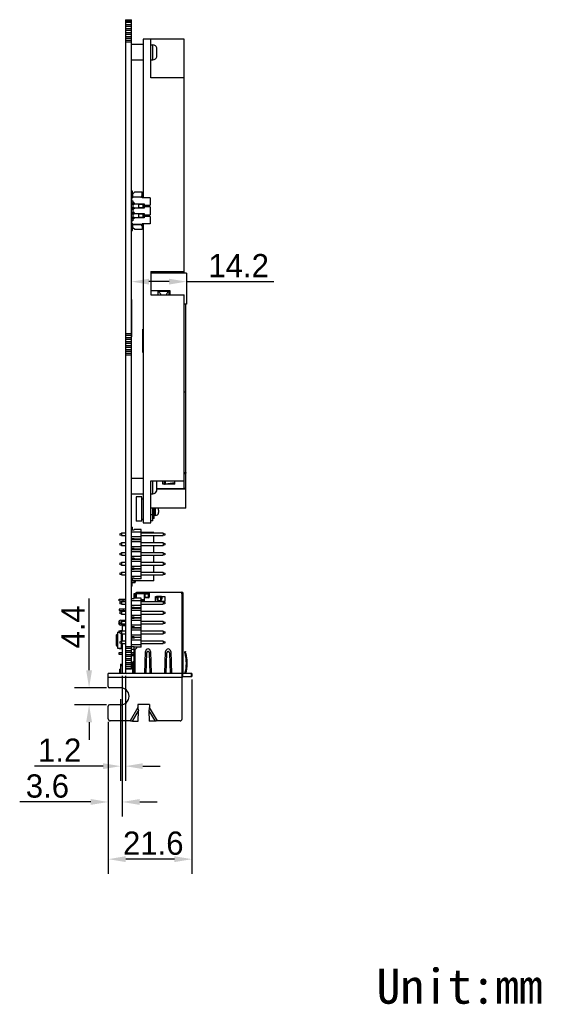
# Model space of a CAD drawing. Header units: millimetres. Extents: x 104 to 359, y 60 to 267.
# Tile 19 of 19: x 265 to 359, y 62 to 232. Entities that reach past the tile are written whole.
import ezdxf

# ---------------------------------------------------------------- set-up
doc = ezdxf.new("R2010")
doc.units = ezdxf.units.MM
doc.header["$LTSCALE"] = 23.1
doc.header["$PDMODE"] = 3
doc.header["$PDSIZE"] = 8
doc.layers.get('0').update_dxf_attribs({"linetype": 'CONTINUOUS'})
doc.layers.get('Defpoints').update_dxf_attribs({"linetype": 'CONTINUOUS'})
doc.layers.add('20_ALL_FEATURES', color=7, linetype='CONTINUOUS')
doc.layers.add('51__DRAFT_DIMS', color=7, linetype='CONTINUOUS')
doc.styles.get("Standard").update_dxf_attribs({"font": 'simfang.ttf'})
doc.dimstyles.new('DIMSTYLE_3', dxfattribs={"dimtxt": 3, "dimasz": 3, "dimexe": 2.5, "dimexo": 0.5, "dimgap": 0.75, "dimtad": 1, "dimdec": 1, "dimlfac": 1.5, "dimdsep": 46, "dimtxsty": 'STANDARD', "dimblk": '_FILLED', "dimblk1": '_FILLED', "dimblk2": '_FILLED', "dimcen": 0.09, "dimclrt": 3, "dimazin": 2, "dimtp": 0.1, "dimtm": 0.1, "dimtfac": 1, "dimtdec": 1, "dimtofl": 0, "dimtmove": 0, "dimatfit": 3, "dimldrblk": '_FILLED', "dimfxl": 1, "dimtolj": 1, "dimarcsym": 0})
doc.dimstyles.new('DIMSTYLE_4', dxfattribs={"dimtxt": 3, "dimasz": 3, "dimexe": 2.5, "dimexo": 0.5, "dimgap": 0.75, "dimtad": 1, "dimdec": 1, "dimlfac": 1.5, "dimdsep": 46, "dimtxsty": 'STANDARD', "dimblk": '_FILLED', "dimblk1": '_FILLED', "dimblk2": '_FILLED', "dimcen": 0.09, "dimclrt": 3, "dimazin": 2, "dimtp": 0.2, "dimtm": 0.2, "dimtfac": 1, "dimtdec": 1, "dimtofl": 0, "dimtmove": 0, "dimatfit": 3, "dimldrblk": '_FILLED', "dimfxl": 1, "dimtolj": 1, "dimarcsym": 0})
doc.dimstyles.new('DIMSTYLE_5', dxfattribs={"dimtxt": 3, "dimasz": 3, "dimexe": 2.5, "dimexo": 0.5, "dimgap": 0.75, "dimtad": 1, "dimlfac": 1.5, "dimdsep": 46, "dimtxsty": 'STANDARD', "dimblk": '_FILLED', "dimblk1": '_FILLED', "dimblk2": '_FILLED', "dimcen": 0.09, "dimclrt": 3, "dimazin": 2, "dimtp": 0.2, "dimtm": 0.2, "dimtfac": 1, "dimtofl": 0, "dimtmove": 0, "dimatfit": 3, "dimldrblk": '_FILLED', "dimfxl": 1, "dimtolj": 1, "dimarcsym": 0})

# ---------------------------------------------------------------- blocks, each defined once
blk = doc.blocks.new('_FILLED')
at = {"color": 0, "linetype": 'ByBlock'}
blk.add_solid([(0, 0), (-1, 0.167), (-1, -0.167)], dxfattribs=at)
blk = doc.blocks.new('*D7')
at = {"layer": '51__DRAFT_DIMS', "color": 0, "lineweight": -2}
for p, q in [((276.92, 119.72), (276.92, 132.1)), ((279.92, 116.72), (274.42, 116.72)), ((279.92, 113.78), (274.42, 113.78)), ((276.92, 110.78), (276.92, 107.78))]:
    blk.add_line(p, q, dxfattribs=at)
at = {"layer": 'Defpoints', "color": 0}
for p in [(280.42, 116.72), (276.92, 113.78), (280.42, 113.78)]:
    blk.add_point(p, dxfattribs=at)
at = {"layer": '51__DRAFT_DIMS', "color": 0, "linetype": 'ByBlock', "lineweight": -2, "xscale": 3, "yscale": 3, "zscale": 3}
for p, rotation in [((276.92, 116.72), 270), ((276.92, 113.78), 90)]:
    blk.add_blockref('_FILLED', p, dxfattribs=dict(at, rotation=rotation))
at = {"layer": '51__DRAFT_DIMS', "color": 3, "insert": (272.17, 123.47), "char_height": 3, "attachment_point": 1, "rotation": 90, "line_spacing_factor": 0.9}
blk.add_mtext('\\A1;\\A1;{\\fFZLanTingHei-R-GBK|b0|i0|c134|p2;\\H1.333333x;\\C0;4.4}', dxfattribs=at)
blk = doc.blocks.new('*D8')
at = {"layer": '51__DRAFT_DIMS', "color": 0, "lineweight": -2}
for p, q in [((283.16, 118.8), (283.16, 100.73)), ((282.33, 114.75), (282.33, 100.73)), ((279.33, 103.23), (267.56, 103.23)), ((286.16, 103.23), (289.16, 103.23))]:
    blk.add_line(p, q, dxfattribs=at)
at = {"layer": 'Defpoints', "color": 0}
for p in [(283.16, 119.3), (282.33, 115.25), (282.33, 103.23)]:
    blk.add_point(p, dxfattribs=at)
at = {"layer": '51__DRAFT_DIMS', "color": 0, "linetype": 'ByBlock', "lineweight": -2, "xscale": 3, "yscale": 3, "zscale": 3}
blk.add_blockref('_FILLED', (282.33, 103.23), dxfattribs=at)
at = {"layer": '51__DRAFT_DIMS', "color": 0, "linetype": 'ByBlock', "lineweight": -2, "xscale": 3, "yscale": 3, "zscale": 3, "rotation": 180}
blk.add_blockref('_FILLED', (283.16, 103.23), dxfattribs=at)
at = {"layer": '51__DRAFT_DIMS', "color": 3, "insert": (275.58, 107.98), "char_height": 3, "attachment_point": 3, "line_spacing_factor": 0.9}
blk.add_mtext('\\A1;\\A1;{\\fFZLanTingHei-R-GBK|b0|i0|c134|p2;\\H1.333333x;\\C0;1.2}', dxfattribs=at)
blk = doc.blocks.new('*D9')
at = {"layer": '51__DRAFT_DIMS', "color": 0, "lineweight": -2}
for p, q in [((282.62, 118.8), (282.62, 94.57)), ((280.22, 110.85), (280.22, 94.57)), ((277.22, 97.07), (264.99, 97.07)), ((285.62, 97.07), (288.62, 97.07))]:
    blk.add_line(p, q, dxfattribs=at)
at = {"layer": 'Defpoints', "color": 0}
for p in [(282.62, 119.3), (280.22, 111.35), (280.22, 97.07)]:
    blk.add_point(p, dxfattribs=at)
at = {"layer": '51__DRAFT_DIMS', "color": 0, "linetype": 'ByBlock', "lineweight": -2, "xscale": 3, "yscale": 3, "zscale": 3}
blk.add_blockref('_FILLED', (280.22, 97.07), dxfattribs=at)
at = {"layer": '51__DRAFT_DIMS', "color": 0, "linetype": 'ByBlock', "lineweight": -2, "xscale": 3, "yscale": 3, "zscale": 3, "rotation": 180}
blk.add_blockref('_FILLED', (282.62, 97.07), dxfattribs=at)
at = {"layer": '51__DRAFT_DIMS', "color": 3, "insert": (273.47, 101.82), "char_height": 3, "attachment_point": 3, "line_spacing_factor": 0.9}
blk.add_mtext('\\A1;\\A1;{\\fFZLanTingHei-R-GBK|b0|i0|c134|p2;\\H1.333333x;\\C0;3.6}', dxfattribs=at)
blk = doc.blocks.new('*D10')
at = {"layer": '51__DRAFT_DIMS', "color": 0, "lineweight": -2}
for p, q in [((294.61, 118.14), (294.61, 84.73)), ((280.22, 110.85), (280.22, 84.73)), ((291.61, 87.23), (283.22, 87.23))]:
    blk.add_line(p, q, dxfattribs=at)
at = {"layer": 'Defpoints', "color": 0}
for p in [(294.61, 118.64), (280.22, 111.35), (280.22, 87.23)]:
    blk.add_point(p, dxfattribs=at)
at = {"layer": '51__DRAFT_DIMS', "color": 0, "linetype": 'ByBlock', "lineweight": -2, "xscale": 3, "yscale": 3, "zscale": 3, "rotation": 180}
blk.add_blockref('_FILLED', (280.22, 87.23), dxfattribs=at)
at = {"layer": '51__DRAFT_DIMS', "color": 0, "linetype": 'ByBlock', "lineweight": -2, "xscale": 3, "yscale": 3, "zscale": 3}
blk.add_blockref('_FILLED', (294.61, 87.23), dxfattribs=at)
at = {"layer": '51__DRAFT_DIMS', "color": 3, "insert": (287.96, 91.98), "char_height": 3, "attachment_point": 2, "line_spacing_factor": 0.9}
blk.add_mtext('\\A1;\\A1;{\\fFZLanTingHei-R-GBK|b0|i0|c134|p2;\\H1.333333x;\\C0;21.6}', dxfattribs=at)
blk = doc.blocks.new('*D11')
at = {"layer": '51__DRAFT_DIMS', "color": 0, "lineweight": -2}
for p, q in [((284.22, 178.15), (284.22, 189.1)), ((290.69, 186.6), (287.22, 186.6)), ((293.69, 187.54), (293.69, 184.1)), ((293.69, 186.6), (308.72, 186.6))]:
    blk.add_line(p, q, dxfattribs=at)
at = {"layer": 'Defpoints', "color": 0}
for p in [(284.22, 186.6), (293.69, 188.04), (284.22, 177.65)]:
    blk.add_point(p, dxfattribs=at)
at = {"layer": '51__DRAFT_DIMS', "color": 0, "linetype": 'ByBlock', "lineweight": -2, "xscale": 3, "yscale": 3, "zscale": 3, "rotation": 180}
blk.add_blockref('_FILLED', (284.22, 186.6), dxfattribs=at)
at = {"layer": '51__DRAFT_DIMS', "color": 0, "linetype": 'ByBlock', "lineweight": -2, "xscale": 3, "yscale": 3, "zscale": 3}
blk.add_blockref('_FILLED', (293.69, 186.6), dxfattribs=at)
at = {"layer": '51__DRAFT_DIMS', "color": 3, "insert": (297.44, 191.35), "char_height": 3, "attachment_point": 1, "line_spacing_factor": 0.9}
blk.add_mtext('\\A1;\\A1;{\\fFZLanTingHei-R-GBK|b0|i0|c134|p2;\\H1.333333x;\\C0;14.2}', dxfattribs=at)

msp = doc.modelspace()

# ---------------------------------------------------------------- linework, layer by layer
at = {"layer": '20_ALL_FEATURES', "color": 0}
for p, q in [((283.156, 231.6717), (283.156, 119.3048)), ((283.156, 231.6717), (284.2226, 231.6717)), ((283.156, 231.5021), (284.2226, 231.5021)), ((284.2226, 231.169), (283.156, 231.169)), ((283.156, 230.8303), (284.2226, 230.8303)), ((284.2226, 230.4916), (283.156, 230.4916)), ((284.2226, 119.9049), (284.2226, 231.6717)), ((283.156, 230.153), (284.2226, 230.153)), ((284.2226, 229.8143), (283.156, 229.8143)), ((283.156, 229.4756), (284.2226, 229.4756)), ((284.2226, 229.137), (283.156, 229.137)), ((283.156, 228.7983), (284.2226, 228.7983)), ((284.2226, 228.4596), (283.156, 228.4596)), ((283.156, 228.121), (284.2226, 228.121)), ((284.2226, 227.7823), (283.156, 227.7823)), ((286.2226, 227.3899), (284.2226, 227.3899)), ((286.2226, 228.3383), (286.2226, 201.0434)), ((293.2893, 228.3383), (286.2226, 228.3383)), ((287.556, 221.6583), (287.556, 228.3383)), ((287.556, 227.3399), (287.9093, 227.3399)), ((287.9093, 224.7733), (287.9093, 227.3399)), ((293.2893, 188.0415), (293.2893, 228.3383)), ((288.5557, 226.8363), (288.552, 226.8326)), ((288.576, 226.2233), (288.552, 226.2233)), ((288.552, 225.8899), (288.576, 225.8899)), ((288.576, 226.2233), (288.576, 226.6503)), ((288.576, 225.4629), (288.576, 225.8899)), ((286.2226, 224.7233), (284.2226, 224.7233)), ((287.556, 224.7733), (287.9093, 224.7733)), ((288.552, 225.2805), (288.5557, 225.2768)), ((293.2893, 221.6583), (287.556, 221.6583)), ((284.3893, 202.16), (284.2226, 202.16)), ((284.3893, 201.36), (284.3893, 202.16)), ((284.436, 201.71), (284.7693, 202.0434)), ((284.436, 201.0434), (284.436, 201.71)), ((284.7693, 202.0434), (286.0693, 202.0434)), ((286.0226, 201.71), (286.0226, 201.36)), ((286.0693, 201.71), (286.0226, 201.71)), ((286.0693, 201.0434), (286.0693, 202.0434)), ((284.2371, 200.13), (284.2371, 199.93)), ((284.6693, 200.13), (284.2371, 200.13)), ((284.2371, 199.93), (284.6693, 199.93)), ((284.2397, 200.13), (284.2397, 199.93)), ((284.2693, 200.51), (284.2693, 201.0434)), ((284.436, 201.0434), (284.2693, 201.0434)), ((284.2693, 200.51), (284.4693, 200.51)), ((284.3297, 200.13), (284.3297, 199.93)), ((285.7893, 201.1267), (284.436, 201.1267)), ((286.0693, 201.11), (284.436, 201.11)), ((284.4693, 200.51), (284.4693, 200.1834)), ((284.6026, 200.15), (284.4693, 200.1834)), ((284.4693, 199.9034), (284.576, 199.93)), ((284.6693, 200.15), (284.6026, 200.15)), ((284.6026, 199.93), (284.6026, 200.13)), ((284.6693, 200.15), (284.6693, 199.93)), ((284.6693, 199.9934), (286.4026, 199.9934)), ((285.4026, 199.9934), (285.4026, 199.26)), ((285.4026, 199.93), (286.4026, 199.93)), ((285.4224, 199.9934), (285.4224, 199.93)), ((285.5166, 199.9934), (285.5166, 199.93)), ((287.4226, 201.0434), (286.0693, 201.0434)), ((286.136, 199.93), (286.136, 199.2967)), ((286.336, 199.2967), (286.336, 199.93)), ((286.4026, 199.9934), (286.4026, 199.76)), ((287.4226, 201.0434), (287.4226, 199.76)), ((284.2371, 199.2967), (284.2371, 199.0967)), ((284.6693, 199.2967), (284.2371, 199.2967)), ((284.2371, 199.0967), (284.576, 199.0967)), ((284.2371, 198.4634), (284.2371, 198.2634)), ((284.6693, 198.4634), (284.2371, 198.4634)), ((284.2371, 198.2634), (284.6693, 198.2634)), ((284.2397, 199.2967), (284.2397, 199.0967)), ((284.2397, 198.4634), (284.2397, 198.2634)), ((284.3297, 199.2967), (284.3297, 199.0967)), ((284.3297, 198.4634), (284.3297, 198.2634)), ((284.4693, 199.9034), (284.4693, 199.35)), ((284.6026, 199.3167), (284.4693, 199.35)), ((284.4693, 199.07), (284.6026, 199.1034)), ((284.4693, 199.07), (284.4693, 198.5167)), ((284.6026, 198.4834), (284.4693, 198.5167)), ((284.4693, 198.2367), (284.576, 198.2634)), ((284.4693, 198.2367), (284.4693, 197.6834)), ((284.6693, 199.3167), (284.6026, 199.3167)), ((284.6026, 199.1034), (284.6026, 199.2967)), ((284.6693, 199.1034), (284.6026, 199.1034)), ((284.6693, 198.4834), (284.6026, 198.4834)), ((284.6026, 198.2634), (284.6026, 198.4634)), ((284.6693, 199.3167), (284.6693, 199.1034)), ((286.4026, 199.26), (284.6693, 199.26)), ((284.6693, 198.4834), (284.6693, 198.2634)), ((284.6693, 198.3267), (286.4026, 198.3267)), ((286.4026, 199.2967), (285.4026, 199.2967)), ((285.4026, 198.3267), (285.4026, 197.5934)), ((285.4026, 198.2634), (286.4026, 198.2634)), ((285.4224, 199.2967), (285.4224, 199.26)), ((285.4224, 198.3267), (285.4224, 198.2634)), ((285.5166, 199.2967), (285.5166, 199.26)), ((285.5166, 198.3267), (285.5166, 198.2634)), ((286.136, 198.2634), (286.136, 197.63)), ((286.336, 197.63), (286.336, 198.2634)), ((286.4026, 199.76), (287.4226, 199.76)), ((286.4026, 199.4934), (286.4026, 199.26)), ((287.4226, 199.4934), (286.4026, 199.4934)), ((286.4026, 198.3267), (286.4026, 198.0934)), ((287.4226, 199.4934), (287.4226, 198.0934)), ((284.2371, 197.63), (284.2371, 197.43)), ((284.6693, 197.63), (284.2371, 197.63)), ((284.2371, 197.43), (284.576, 197.43)), ((284.2397, 197.63), (284.2397, 197.43)), ((284.2693, 196.5434), (284.2693, 197.0767)), ((284.4693, 197.0767), (284.2693, 197.0767)), ((284.436, 196.5434), (284.2693, 196.5434)), ((284.3297, 197.63), (284.3297, 197.43)), ((284.436, 195.8767), (284.436, 196.5434)), ((284.6026, 197.65), (284.4693, 197.6834)), ((284.4693, 197.4034), (284.6026, 197.4367)), ((284.4693, 197.4034), (284.4693, 197.0767)), ((284.6693, 197.65), (284.6026, 197.65)), ((284.6026, 197.4367), (284.6026, 197.63)), ((284.6693, 197.4367), (284.6026, 197.4367)), ((284.6693, 197.65), (284.6693, 197.4367)), ((286.4026, 197.5934), (284.6693, 197.5934)), ((286.4026, 197.63), (285.4026, 197.63)), ((285.4224, 197.63), (285.4224, 197.5934)), ((285.5166, 197.63), (285.5166, 197.5934)), ((286.0693, 196.5434), (286.0693, 195.5434)), ((287.4226, 196.5434), (286.0693, 196.5434)), ((286.2226, 196.5434), (286.2226, 145.1082)), ((286.4026, 198.0934), (287.4226, 198.0934)), ((286.4026, 197.8267), (286.4026, 197.5934)), ((287.4226, 197.8267), (286.4026, 197.8267)), ((287.4226, 197.8267), (287.4226, 196.5434)), ((284.2226, 195.4267), (284.3893, 195.4267)), ((284.3893, 195.4267), (284.3893, 196.2267)), ((284.436, 196.4767), (286.0693, 196.4767)), ((284.436, 196.46), (285.7893, 196.46)), ((284.7693, 195.5434), (284.436, 195.8767)), ((286.0693, 195.5434), (284.7693, 195.5434)), ((286.0226, 196.2267), (286.0226, 195.8767)), ((286.0226, 195.8767), (286.0693, 195.8767)), ((287.556, 188.3349), (287.556, 184.3082)), ((287.556, 188.3349), (293.2893, 188.3349)), ((293.6893, 188.0415), (287.556, 188.0415)), ((293.6893, 188.0415), (293.6893, 182.7082)), ((290.8893, 185.0415), (287.556, 185.0415)), ((288.8226, 184.3082), (288.8226, 184.9749)), ((288.8226, 184.9749), (290.6226, 184.9749)), ((290.6226, 184.9749), (290.6226, 184.3082)), ((290.8893, 184.3082), (290.8893, 185.0415)), ((284.2893, 183.5248), (284.2226, 183.5248)), ((284.2893, 177.1182), (284.2893, 183.5248)), ((287.556, 184.3082), (293.2893, 184.3082)), ((289.2226, 184.3638), (289.2226, 184.3082)), ((293.2893, 152.3083), (293.2893, 184.3082)), ((293.6893, 182.7082), (293.2893, 182.7082)), ((293.556, 153.7585), (293.556, 182.7082)), ((284.2893, 178.7248), (284.2226, 178.7248)), ((286.156, 174.4357), (286.156, 178.4357)), ((286.2226, 178.4357), (286.156, 178.4357)), ((283.156, 177.651), (284.2226, 177.651)), ((284.2226, 177.3123), (283.156, 177.3123)), ((283.156, 176.9736), (284.2226, 176.9736)), ((284.2226, 176.635), (283.156, 176.635)), ((283.156, 176.2963), (284.2226, 176.2963)), ((284.2893, 177.1182), (284.2226, 177.1182)), ((284.2226, 175.9576), (283.156, 175.9576)), ((283.156, 175.619), (284.2226, 175.619)), ((284.2226, 175.2803), (283.156, 175.2803)), ((283.156, 174.9416), (284.2226, 174.9416)), ((284.2226, 174.603), (283.156, 174.603)), ((283.156, 174.2643), (284.2226, 174.2643)), ((284.2226, 173.9256), (283.156, 173.9256)), ((286.2226, 174.4357), (286.156, 174.4357)), ((293.2893, 167.6415), (293.556, 167.6415)), ((286.2226, 152.7233), (284.2226, 152.7233)), ((293.2893, 153.7585), (293.556, 153.7585)), ((293.556, 151.2015), (293.556, 153.755)), ((287.556, 152.3083), (293.2893, 152.3083)), ((287.556, 145.1082), (287.556, 152.3083)), ((287.9093, 150.1066), (287.9093, 152.3083)), ((288.5557, 152.1697), (288.552, 152.166)), ((288.576, 151.5566), (288.552, 151.5566)), ((288.552, 151.2233), (288.576, 151.2233)), ((288.576, 151.5566), (288.576, 151.9836)), ((288.576, 150.7962), (288.576, 151.2233)), ((293.2226, 150.9449), (288.576, 150.9449)), ((288.576, 150.9245), (293.556, 150.9245)), ((289.5893, 151.7323), (289.5893, 152.3083)), ((291.656, 151.7323), (289.5893, 151.7323)), ((289.596, 152.3083), (289.596, 151.8261)), ((289.596, 151.8261), (289.656, 151.78)), ((290.0068, 151.78), (289.656, 151.78)), ((289.656, 151.78), (289.6626, 151.7791)), ((289.6626, 151.7791), (289.6626, 152.3083)), ((289.9128, 151.7791), (289.6626, 151.7791)), ((289.9128, 152.3083), (289.9128, 151.7791)), ((290.051, 151.786), (290.051, 152.3083)), ((290.051, 151.786), (291.6505, 152.0469)), ((291.2946, 151.9888), (291.656, 151.9888)), ((291.656, 151.7323), (291.656, 152.3083)), ((293.2226, 152.3083), (293.2226, 150.9449)), ((293.2226, 150.9245), (293.2226, 150.9449)), ((293.556, 147.6415), (293.556, 151.1943)), ((286.2226, 150.0566), (284.2226, 150.0566)), ((286.0194, 149.5619), (285.0204, 149.5619)), ((285.0204, 149.5619), (285.0204, 145.3625)), ((286.0194, 145.3625), (286.0194, 149.5619)), ((286.0194, 149.2148), (286.2226, 149.2148)), ((287.556, 150.1066), (287.9093, 150.1066)), ((288.552, 150.6139), (288.5557, 150.6102)), ((293.556, 147.6415), (287.556, 147.6415)), ((287.8893, 145.4355), (287.8893, 147.6415)), ((288.0893, 145.8289), (288.0893, 147.6415)), ((288.356, 146.3622), (288.356, 147.6415)), ((288.8893, 147.6289), (288.8644, 147.6289)), ((288.8893, 147.6289), (288.8893, 147.6415)), ((286.0194, 145.7096), (286.2226, 145.7096)), ((287.8893, 146.4597), (287.556, 146.4597)), ((288.0893, 145.8289), (287.8893, 145.8289)), ((288.356, 146.3622), (288.0893, 146.3622)), ((288.8644, 147.2955), (288.8893, 147.2955)), ((288.8644, 146.7538), (288.8689, 146.7493)), ((288.8893, 146.9206), (288.8893, 147.2955)), ((284.3196, 144.3797), (284.2226, 144.3797)), ((284.3196, 144.3797), (284.3196, 143.8692)), ((286.0194, 145.3625), (285.0204, 145.3625)), ((286.2226, 145.1082), (287.556, 145.1082)), ((287.8893, 145.4354), (287.556, 145.4354)), ((282.2226, 143.2247), (282.4893, 143.3247)), ((282.2226, 143.2247), (282.2226, 142.9981)), ((282.4893, 142.8981), (282.2226, 142.9981)), ((283.156, 143.3247), (282.4893, 143.3247)), ((282.4893, 143.3247), (282.4893, 142.8981)), ((282.4893, 142.8981), (283.156, 142.8981)), ((284.2226, 143.8692), (284.6893, 143.8692)), ((284.2226, 143.5581), (285.8893, 143.5581)), ((285.8893, 142.6647), (284.2226, 142.6647)), ((284.2226, 142.3795), (284.6893, 142.3795)), ((284.3893, 142.3795), (284.3893, 142.1499)), ((285.8893, 143.9581), (284.6893, 143.9581)), ((284.6893, 143.9581), (284.6893, 143.8692)), ((284.6893, 142.3795), (284.6893, 142.1499)), ((285.8893, 135.4914), (285.8893, 143.9581)), ((288.056, 143.4531), (285.8893, 143.4531)), ((289.6893, 143.3247), (285.8893, 143.3247)), ((285.8893, 142.8981), (289.6893, 142.8981)), ((288.056, 143.3247), (288.056, 143.4531)), ((288.056, 141.6314), (288.056, 142.8981)), ((289.6893, 143.3247), (289.956, 143.2247)), ((289.6893, 143.3247), (289.6893, 142.8981)), ((289.956, 142.9981), (289.6893, 142.8981)), ((289.956, 143.2247), (289.956, 142.9981)), ((282.2226, 141.5314), (282.4893, 141.6314)), ((282.2226, 141.5314), (282.2226, 141.3047)), ((282.4893, 141.2047), (282.2226, 141.3047)), ((283.156, 141.6314), (282.4893, 141.6314)), ((282.4893, 141.6314), (282.4893, 141.2047)), ((282.4893, 141.2047), (283.156, 141.2047)), ((284.6893, 142.1499), (284.2226, 142.1499)), ((284.2226, 141.8647), (285.8893, 141.8647)), ((285.8893, 140.9714), (284.2226, 140.9714)), ((284.6893, 140.6862), (284.2226, 140.6862)), ((284.3893, 140.6862), (284.3893, 140.4566)), ((285.8893, 142.2981), (284.6893, 142.2981)), ((284.6893, 142.2314), (285.8893, 142.2314)), ((284.6893, 140.6862), (284.6893, 140.4566)), ((289.6893, 141.6314), (285.8893, 141.6314)), ((285.8893, 141.2047), (289.6893, 141.2047)), ((288.056, 139.9381), (288.056, 141.2047)), ((289.6893, 141.6314), (289.956, 141.5314)), ((289.6893, 141.6314), (289.6893, 141.2047)), ((289.956, 141.3047), (289.6893, 141.2047)), ((289.956, 141.5314), (289.956, 141.3047)), ((282.2226, 139.8381), (282.4893, 139.9381)), ((282.2226, 139.8381), (282.2226, 139.6114)), ((282.4893, 139.5114), (282.2226, 139.6114)), ((283.156, 139.9381), (282.4893, 139.9381)), ((282.4893, 139.9381), (282.4893, 139.5114)), ((282.4893, 139.5114), (283.156, 139.5114)), ((284.6893, 140.4566), (284.2226, 140.4566)), ((284.2226, 140.1714), (285.8893, 140.1714)), ((285.8893, 139.2781), (284.2226, 139.2781)), ((284.6893, 138.9929), (284.2226, 138.9929)), ((284.3893, 138.9929), (284.3893, 138.7632)), ((284.6893, 140.6047), (285.8893, 140.6047)), ((284.6893, 140.5381), (285.8893, 140.5381)), ((284.6893, 138.9929), (284.6893, 138.7632)), ((289.6893, 139.9381), (285.8893, 139.9381)), ((285.8893, 139.5114), (289.6893, 139.5114)), ((288.056, 138.2447), (288.056, 139.5114)), ((289.6893, 139.9381), (289.956, 139.8381)), ((289.6893, 139.9381), (289.6893, 139.5114)), ((289.956, 139.6114), (289.6893, 139.5114)), ((289.956, 139.8381), (289.956, 139.6114)), ((282.2226, 138.1447), (282.4893, 138.2447)), ((282.2226, 138.1447), (282.2226, 137.9181)), ((282.4893, 137.8181), (282.2226, 137.9181)), ((283.156, 138.2447), (282.4893, 138.2447)), ((282.4893, 138.2447), (282.4893, 137.8181)), ((282.4893, 137.8181), (283.156, 137.8181)), ((284.6893, 138.7632), (284.2226, 138.7632)), ((284.2226, 138.4781), (285.8893, 138.4781)), ((285.8893, 137.5847), (284.2226, 137.5847)), ((284.6893, 137.2995), (284.2226, 137.2995)), ((284.3893, 137.2995), (284.3893, 137.0699)), ((284.6893, 138.9114), (285.8893, 138.9114)), ((284.6893, 138.8447), (285.8893, 138.8447)), ((284.6893, 137.2995), (284.6893, 137.0699)), ((289.6893, 138.2447), (285.8893, 138.2447)), ((285.8893, 137.8181), (289.6893, 137.8181)), ((288.056, 136.5514), (288.056, 137.8181)), ((289.6893, 138.2447), (289.956, 138.1447)), ((289.6893, 138.2447), (289.6893, 137.8181)), ((289.956, 137.9181), (289.6893, 137.8181)), ((289.956, 138.1447), (289.956, 137.9181)), ((282.2226, 136.4514), (282.4893, 136.5514)), ((282.2226, 136.4514), (282.2226, 136.2247)), ((282.4893, 136.1247), (282.2226, 136.2247)), ((283.156, 136.5514), (282.4893, 136.5514)), ((282.4893, 136.5514), (282.4893, 136.1247)), ((282.4893, 136.1247), (283.156, 136.1247)), ((284.6893, 137.0699), (284.2226, 137.0699)), ((284.2226, 136.7847), (285.8893, 136.7847)), ((285.8893, 135.8914), (284.2226, 135.8914)), ((284.6893, 135.5803), (284.2226, 135.5803)), ((284.3893, 135.5803), (284.3893, 135.1464)), ((284.6893, 137.2181), (285.8893, 137.2181)), ((285.8893, 137.1514), (284.6893, 137.1514)), ((284.6893, 135.5803), (284.6893, 135.4914)), ((289.6893, 136.5514), (285.8893, 136.5514)), ((285.8893, 136.1247), (289.6893, 136.1247)), ((288.056, 135.1464), (288.056, 136.1247)), ((289.6893, 136.5514), (289.956, 136.4514)), ((289.6893, 136.5514), (289.6893, 136.1247)), ((289.956, 136.2247), (289.6893, 136.1247)), ((289.956, 136.4514), (289.956, 136.2247)), ((284.3196, 134.2197), (284.2226, 134.2197)), ((284.3196, 134.2197), (284.3196, 134.7797)), ((284.3226, 134.9129), (284.7204, 134.9129)), ((284.3529, 134.8131), (284.7537, 134.8131)), ((288.056, 135.1464), (284.3893, 135.1464)), ((285.8893, 135.4914), (284.6893, 135.4914)), ((284.7537, 134.9462), (284.7537, 135.1464)), ((284.8537, 135.1464), (284.8537, 134.9131)), ((284.8137, 132.9061), (284.6226, 132.9061)), ((284.6226, 132.9028), (284.8115, 132.9028)), ((284.6226, 132.9028), (284.6226, 132.0582)), ((285.8893, 132.1471), (284.6893, 132.1471)), ((284.6893, 132.1471), (284.6893, 132.0582)), ((284.7893, 132.8294), (284.7893, 132.1471)), ((285.0844, 132.9628), (284.9226, 132.9628)), ((285.0844, 133.1561), (292.8893, 133.1561)), ((285.0844, 132.1471), (285.0844, 133.1561)), ((285.0844, 132.9227), (286.4177, 132.9227)), ((285.8893, 123.6804), (285.8893, 132.1471)), ((286.4177, 133.1561), (286.4177, 131.5587)), ((287.2177, 133.0227), (286.4177, 133.0227)), ((287.2177, 132.9992), (286.4177, 132.9992)), ((287.2177, 132.9061), (286.4177, 132.9061)), ((286.4177, 132.9028), (287.2177, 132.9028)), ((286.4893, 132.9028), (286.4893, 132.2361)), ((287.0893, 132.2361), (286.4893, 132.2361)), ((287.156, 132.1961), (286.5093, 132.1961)), ((287.0893, 132.9028), (287.0893, 132.1961)), ((287.0893, 132.7694), (287.2177, 132.7694)), ((287.2177, 132.2176), (287.2177, 133.1561)), ((287.2177, 132.9227), (287.256, 132.9227)), ((287.256, 132.9961), (287.256, 132.2961)), ((292.8744, 133.0961), (287.356, 133.0961)), ((288.3226, 132.4294), (289.9226, 132.4294)), ((288.3226, 131.5628), (288.3226, 132.4294)), ((289.3617, 132.4227), (288.65, 132.4227)), ((288.8111, 131.7304), (288.8111, 132.4227)), ((288.8111, 132.3732), (289.2244, 132.3732)), ((289.2244, 132.4227), (289.2244, 131.7304)), ((289.3855, 132.4227), (289.3598, 132.4227)), ((289.9226, 132.4294), (289.9226, 131.5628)), ((292.8744, 133.0961), (292.8744, 132.8561)), ((292.8744, 132.9227), (292.8844, 132.9227)), ((292.8744, 132.8561), (293.1226, 132.8561)), ((292.8844, 132.8561), (292.8844, 133.1561)), ((292.8893, 133.0227), (292.8844, 133.0227)), ((292.8893, 132.9992), (292.8844, 132.9992)), ((292.8893, 132.8561), (292.8893, 119.1715)), ((292.9893, 132.8561), (292.9893, 132.9227)), ((293.1226, 119.1715), (293.1226, 132.9227)), ((282.0893, 131.9394), (283.156, 131.9394)), ((282.0893, 131.6826), (282.0893, 131.9394)), ((282.0893, 131.7061), (283.156, 131.7061)), ((282.0893, 131.6826), (283.156, 131.6826)), ((282.2226, 131.4137), (282.4893, 131.5137)), ((282.2226, 131.4137), (282.2226, 131.1871)), ((282.4893, 131.0871), (282.2226, 131.1871)), ((283.156, 131.5137), (282.4893, 131.5137)), ((282.4893, 131.5137), (282.4893, 131.0871)), ((282.4893, 131.0871), (283.156, 131.0871)), ((282.756, 131.6826), (282.756, 131.9394)), ((284.2226, 132.0582), (284.6893, 132.0582)), ((284.2226, 131.7471), (285.8893, 131.7471)), ((285.8893, 130.8537), (284.2226, 130.8537)), ((284.2226, 130.5685), (284.6893, 130.5685)), ((284.6226, 130.5685), (284.6226, 130.3389)), ((284.6893, 130.5685), (284.6893, 130.3389)), ((285.8893, 130.4871), (284.6893, 130.4871)), ((286.4177, 131.8536), (285.8893, 131.8536)), ((285.8893, 131.7981), (286.4177, 131.7981)), ((289.6893, 131.5137), (285.8893, 131.5137)), ((285.8893, 131.0871), (289.6893, 131.0871)), ((289.9226, 131.5628), (288.3226, 131.5628)), ((288.8111, 131.7304), (289.2244, 131.7304)), ((289.6893, 131.5137), (289.956, 131.4137)), ((289.6893, 131.5137), (289.6893, 131.0871)), ((289.956, 131.1871), (289.6893, 131.0871)), ((289.956, 131.4137), (289.956, 131.1871)), ((283.156, 130.2461), (282.0893, 130.2461)), ((282.0893, 130.2461), (282.0893, 129.9892)), ((282.0893, 130.0128), (283.156, 130.0128)), ((282.0893, 129.9892), (283.156, 129.9892)), ((282.2226, 129.7204), (282.4893, 129.8204)), ((282.2226, 129.7204), (282.2226, 129.4937)), ((282.4893, 129.3937), (282.2226, 129.4937)), ((283.156, 129.8204), (282.4893, 129.8204)), ((282.4893, 129.8204), (282.4893, 129.3937)), ((282.4893, 129.3937), (283.156, 129.3937)), ((282.756, 130.2461), (282.756, 129.9892)), ((284.6893, 130.3389), (284.2226, 130.3389)), ((284.2226, 130.0537), (285.8893, 130.0537)), ((285.8893, 129.1604), (284.2226, 129.1604)), ((284.6893, 128.8752), (284.2226, 128.8752)), ((284.6226, 128.8752), (284.6226, 128.6456)), ((284.6893, 130.4204), (285.8893, 130.4204)), ((284.6893, 128.8752), (284.6893, 128.6456)), ((284.6893, 128.7937), (285.8893, 128.7937)), ((289.6893, 129.8204), (285.8893, 129.8204)), ((285.8893, 129.3937), (289.6893, 129.3937)), ((289.6893, 129.8204), (289.956, 129.7204)), ((289.6893, 129.8204), (289.6893, 129.3937)), ((289.956, 129.4937), (289.6893, 129.3937)), ((289.956, 129.7204), (289.956, 129.4937)), ((282.2226, 128.0271), (282.4893, 128.1271)), ((282.2226, 128.0271), (282.2226, 127.8004)), ((282.4893, 127.7004), (282.2226, 127.8004)), ((282.3893, 128.3294), (283.156, 128.3294)), ((283.156, 127.5294), (282.3893, 127.5294)), ((283.156, 127.5059), (282.3893, 127.5059)), ((283.156, 128.1271), (282.4893, 128.1271)), ((282.4893, 128.1271), (282.4893, 127.7004)), ((282.4893, 127.7004), (283.156, 127.7004)), ((282.6226, 127.4382), (283.156, 127.4382)), ((282.6226, 127.4382), (282.6226, 126.4337)), ((284.6893, 128.6456), (284.2226, 128.6456)), ((284.2226, 128.3604), (285.8893, 128.3604)), ((285.8893, 127.4671), (284.2226, 127.4671)), ((284.6893, 127.1819), (284.2226, 127.1819)), ((284.6226, 127.1819), (284.6226, 126.9522)), ((284.6893, 128.7271), (285.8893, 128.7271)), ((284.6893, 127.1819), (284.6893, 126.9522)), ((284.6893, 127.1004), (285.8893, 127.1004)), ((289.6893, 128.1271), (285.8893, 128.1271)), ((285.8893, 127.7004), (289.6893, 127.7004)), ((289.6893, 128.1271), (289.956, 128.0271)), ((289.6893, 128.1271), (289.6893, 127.7004)), ((289.956, 127.8004), (289.6893, 127.7004)), ((289.956, 128.0271), (289.956, 127.8004)), ((281.556, 125.7715), (281.6893, 125.9048)), ((281.556, 125.7715), (281.556, 124.0382)), ((281.8226, 125.9048), (281.6893, 125.9048)), ((281.6893, 125.9048), (281.6893, 123.9048)), ((281.8226, 126.2715), (282.2226, 126.2715)), ((281.8226, 126.2713), (281.8226, 123.5383)), ((282.0093, 126.5294), (282.6226, 126.644)), ((282.0093, 126.5294), (282.0093, 126.2715)), ((282.2226, 126.3337), (282.4893, 126.4337)), ((282.2226, 126.3337), (282.2226, 126.1071)), ((282.4893, 126.0071), (282.2226, 126.1071)), ((283.156, 126.4337), (282.4893, 126.4337)), ((282.4893, 126.4337), (282.4893, 126.0071)), ((282.4893, 126.0071), (283.156, 126.0071)), ((282.4893, 124.7404), (282.4893, 126.0071)), ((282.6226, 126.0071), (282.6226, 124.7404)), ((284.6893, 126.9522), (284.2226, 126.9522)), ((284.2226, 126.6671), (285.8893, 126.6671)), ((285.8893, 125.7737), (284.2226, 125.7737)), ((284.6893, 125.4885), (284.2226, 125.4885)), ((284.6893, 127.0337), (285.8893, 127.0337)), ((284.6893, 125.4885), (284.6893, 125.2589)), ((284.6893, 125.4071), (285.8893, 125.4071)), ((289.6893, 126.4337), (285.8893, 126.4337)), ((285.8893, 126.0071), (289.6893, 126.0071)), ((289.6893, 126.4337), (289.956, 126.3337)), ((289.6893, 126.4337), (289.6893, 126.0071)), ((289.956, 126.1071), (289.6893, 126.0071)), ((289.956, 126.3337), (289.956, 126.1071)), ((281.556, 124.0382), (281.6893, 123.9048)), ((281.8226, 123.9048), (281.6893, 123.9048)), ((282.2226, 124.6404), (282.4893, 124.7404)), ((282.2226, 124.6404), (282.2226, 124.4137)), ((282.4893, 124.3137), (282.2226, 124.4137)), ((283.156, 124.7404), (282.4893, 124.7404)), ((282.4893, 124.7404), (282.4893, 124.3137)), ((282.4893, 124.3137), (283.156, 124.3137)), ((282.4893, 123.5382), (282.4893, 124.3137)), ((282.6226, 124.3137), (282.6226, 119.3048)), ((283.156, 123.7943), (284.2226, 123.7943)), ((284.6893, 125.2589), (284.2226, 125.2589)), ((284.2226, 124.9737), (285.8893, 124.9737)), ((285.8893, 124.0804), (284.2226, 124.0804)), ((284.6893, 123.7693), (284.2226, 123.7693)), ((285.8893, 125.3404), (284.6893, 125.3404)), ((284.6893, 123.7693), (284.6893, 123.6804)), ((285.8893, 123.6804), (284.6893, 123.6804)), ((284.6893, 123.3048), (284.6893, 123.6804)), ((289.6893, 124.7404), (285.8893, 124.7404)), ((285.8893, 124.3137), (289.6893, 124.3137)), ((289.6893, 124.7404), (289.956, 124.6404)), ((289.6893, 124.7404), (289.6893, 124.3137)), ((289.956, 124.4137), (289.6893, 124.3137)), ((289.956, 124.6404), (289.956, 124.4137)), ((281.8226, 123.5382), (282.4893, 123.5382)), ((282.0893, 123.4526), (282.0893, 123.5382)), ((282.0893, 123.4761), (282.6015, 123.4761)), ((282.0893, 123.4526), (282.6136, 123.4526)), ((282.0893, 122.7961), (282.6226, 122.7961)), ((282.0893, 122.4392), (282.0893, 122.7961)), ((282.6226, 122.4628), (282.0893, 122.4628)), ((282.6226, 122.4392), (282.0893, 122.4392)), ((284.2226, 123.4557), (283.156, 123.4557)), ((283.156, 123.117), (284.2226, 123.117)), ((284.2226, 122.7783), (283.156, 122.7783)), ((283.156, 122.4397), (284.2226, 122.4397)), ((284.2226, 122.101), (283.156, 122.101)), ((284.6893, 123.3048), (284.2226, 123.3048)), ((284.2226, 122.7961), (284.6226, 122.7961)), ((284.6226, 122.4628), (284.2226, 122.4628)), ((284.6226, 122.4392), (284.2226, 122.4392)), ((284.2226, 122.2694), (284.6226, 122.2694)), ((284.6226, 123.3048), (284.6226, 119.1715)), ((284.7893, 123.3144), (284.7893, 119.1715)), ((286.5065, 119.1715), (286.6227, 122.9759)), ((286.7893, 122.6989), (286.7361, 120.9592)), ((287.2095, 122.9028), (286.9025, 122.9028)), ((287.3759, 120.9592), (287.3226, 122.6989)), ((287.4892, 122.9759), (287.6055, 119.1715)), ((289.9731, 119.1715), (290.0894, 122.9759)), ((290.256, 122.6989), (290.2027, 120.9592)), ((290.6762, 122.9028), (290.3691, 122.9028)), ((290.8425, 120.9592), (290.7893, 122.6989)), ((290.9559, 122.9759), (291.0722, 119.1715)), ((293.3578, 122.9104), (293.4854, 122.9493)), ((293.372, 122.8639), (293.3578, 122.9104)), ((293.3578, 122.8869), (293.3644, 122.8889)), ((293.372, 122.8404), (293.3578, 122.8869)), ((293.4995, 122.9028), (293.372, 122.8639)), ((293.3786, 122.8424), (293.372, 122.8404)), ((293.4295, 122.6641), (293.5582, 122.6989)), ((293.4295, 122.6406), (293.4354, 122.6422)), ((293.4854, 122.9493), (293.4995, 122.9028)), ((282.3293, 120.7982), (282.6226, 120.7982)), ((282.3293, 120.7982), (282.3293, 119.3048)), ((282.6226, 120.4648), (282.3293, 120.4648)), ((283.156, 121.7623), (284.2226, 121.7623)), ((284.2226, 121.4237), (283.156, 121.4237)), ((283.156, 121.085), (284.2226, 121.085)), ((284.2226, 120.7463), (283.156, 120.7463)), ((283.156, 120.4077), (284.2226, 120.4077)), ((284.3226, 120.3361), (284.2226, 120.3361)), ((284.3226, 120.3126), (284.2226, 120.3126)), ((284.3226, 120.3361), (284.456, 120.4694)), ((284.3226, 120.3126), (284.456, 120.4459)), ((284.5893, 121.1676), (284.456, 121.1676)), ((284.456, 119.1715), (284.456, 121.1676)), ((284.456, 120.501), (284.5893, 120.501)), ((284.5893, 119.1715), (284.5893, 121.1676)), ((284.5893, 120.4694), (284.6226, 120.4694)), ((284.5893, 120.4459), (284.6226, 120.4459)), ((286.7361, 120.9592), (286.6813, 119.1715)), ((287.4307, 119.1715), (287.3759, 120.9592)), ((290.2027, 120.9592), (290.1479, 119.1715)), ((290.8973, 119.1715), (290.8425, 120.9592)), ((294.6093, 119.1715), (280.216, 119.1715)), ((280.216, 116.9248), (280.216, 119.1715)), ((282.14, 119.9049), (282.3293, 119.9049)), ((282.14, 119.9049), (282.14, 119.1715)), ((283.156, 120.0746), (284.2226, 120.0746)), ((284.2226, 119.9049), (283.156, 119.9049)), ((292.916, 111.3515), (292.916, 119.1715)), ((292.916, 118.6382), (294.6093, 118.6382)), ((293.0136, 119.1715), (293.0136, 118.6382)), ((294.5117, 118.6382), (294.5117, 119.1715)), ((294.6093, 119.1715), (294.6093, 118.6382)), ((292.916, 118.5048), (280.216, 118.5048)), ((282.3293, 116.7248), (280.416, 116.7248)), ((280.216, 111.3515), (280.216, 113.5782)), ((282.3293, 113.7782), (280.416, 113.7782)), ((287.3293, 113.8115), (285.296, 113.8115)), ((285.296, 113.8115), (285.296, 113.3276)), ((287.3293, 113.8115), (287.3293, 113.3276)), ((285.296, 113.3276), (283.9626, 111.0182)), ((284.3681, 110.9559), (285.4038, 112.7499)), ((285.3522, 110.9857), (285.4038, 112.7499)), ((287.2214, 112.7499), (288.2572, 110.9559)), ((287.2214, 112.7499), (287.273, 110.9857)), ((288.6626, 111.0182), (287.3293, 113.3276)), ((283.9626, 111.0182), (280.5493, 111.0182)), ((284.3681, 110.9559), (285.3522, 110.9857)), ((288.2572, 110.9559), (287.273, 110.9857)), ((292.5826, 111.0182), (288.6626, 111.0182))]:
    msp.add_line(p, q, dxfattribs=at)
for points in [[(288.6734, 132.4227), (288.6638, 132.4228), (288.656, 132.4228), (288.65, 132.4227)], [(288.8111, 132.4227), (288.7924, 132.4227), (288.7743, 132.4227), (288.7586, 132.4227)], [(289.3855, 132.4227), (289.3794, 132.4228), (289.3715, 132.4228), (289.3617, 132.4227)]]:
    msp.add_lwpolyline(points, dxfattribs=at)
for centre, radius, start, end in [((287.9093, 226.6733), 0.6667, 14.159332, 89.999072), ((287.8874, 226.6536), 0.6883, 13.393368, 15.075801), ((284.8945, 226.0588), 3.6612, 359.965255, 2.574376), ((284.8945, 226.0544), 3.6612, 357.425625, 0.034745), ((287.8736, 226.6509), 0.7024, 1.648644, 13.345368), ((287.8736, 225.4622), 0.7024, 346.654632, 358.351356), ((287.8594, 226.6503), 0.7166, 0.00016, 1.665997), ((287.8594, 225.4629), 0.7166, 358.334002, 359.99984), ((287.9093, 225.4399), 0.6667, 270.000928, 345.840668), ((287.8874, 225.4596), 0.6883, 344.924199, 346.606631), ((284.456, 201.36), 0.2333, 180, 265.0829), ((284.456, 201.36), 0.0667, 180, 252.542397), ((285.7893, 201.36), 0.2333, 270, 360), ((284.456, 196.2267), 0.2333, 94.9171, 180), ((284.456, 196.2267), 0.0667, 107.457603, 180), ((285.7893, 196.2267), 0.2333, 0, 90), ((287.9093, 152.0066), 0.6667, 14.159332, 26.91463), ((287.8874, 151.987), 0.6883, 13.393368, 15.075801), ((284.8945, 151.3921), 3.6612, 359.965255, 2.574376), ((284.8945, 151.3877), 3.6612, 357.425625, 0.034745), ((287.8736, 151.9843), 0.7024, 1.648644, 13.345368), ((287.8594, 151.9836), 0.7166, 0.00016, 1.665997), ((287.8594, 150.7962), 0.7166, 358.334002, 359.99984), ((289.9142, 152.6249), 0.85, 276.255789, 279.264006), ((293.2225, 151.3739), 0.4289, 270.013727, 276.072645), ((293.3626, 151.2015), 0.1934, 357.844696, 359.998664), ((287.9093, 150.7733), 0.6667, 270.000928, 345.840668), ((287.8874, 150.7929), 0.6883, 344.924199, 346.606631), ((287.8736, 150.7956), 0.7024, 346.654632, 358.351356), ((285.8585, 147.4648), 3.0104, 359.950773, 3.12445), ((285.8585, 147.4596), 3.0104, 356.87555, 0.049227), ((288.356, 146.8955), 0.5333, 270, 344.086921), ((288.3338, 146.9174), 0.5553, 342.862707, 346.705272), ((288.3302, 146.9183), 0.5589, 346.702581, 348.613146), ((288.3285, 146.9186), 0.5607, 348.613128, 349.726225), ((288.3268, 146.9189), 0.5624, 349.726062, 350.519442), ((288.3252, 146.9192), 0.5641, 350.519554, 351.532789), ((288.3235, 146.9194), 0.5657, 351.532733, 352.420717), ((288.322, 146.9196), 0.5673, 352.420761, 353.398235), ((288.3205, 146.9198), 0.5687, 353.398214, 354.319659), ((288.3122, 146.9205), 0.5771, 354.331963, 0.008996), ((284.3226, 134.8129), 0.1, 90, 180), ((284.3529, 134.7797), 0.0333, 90, 180), ((284.7204, 134.9462), 0.0333, 270, 360), ((284.7537, 134.9131), 0.1, 270, 360), ((284.9226, 132.8294), 0.1333, 90, 180), ((286.5093, 132.2961), 0.1, 203.568205, 270), ((287.156, 132.2961), 0.1, 270, 360), ((287.356, 132.9961), 0.1, 90, 180), ((288.5388, 133.6172), 1.1996, 275.051721, 275.318589), ((289.5014, 133.6696), 1.2523, 264.688154, 265.358772), ((292.8893, 132.9227), 0.2333, 0, 90), ((292.8893, 132.9227), 0.1, 0, 90), ((292.8893, 132.8992), 0.1, 7.807138, 90), ((286.2623, 131.5589), 0.1555, 343.073915, 359.920442), ((286.2654, 131.5217), 0.1523, 356.993807, 359.996498), ((282.3893, 127.9294), 0.4, 90, 270), ((282.3893, 127.9059), 0.4, 180, 270), ((282.4893, 123.4048), 0.1333, 0, 90), ((287.056, 122.9627), 0.4335, 1.750352, 178.249648), ((290.5226, 122.9627), 0.4335, 1.750352, 178.249648), ((287.1225, 120.9592), 6.5333, 15.126511, 16.95), ((287.1225, 120.9357), 6.5333, 15.126511, 16.95), ((287.1225, 120.9592), 6.5333, 344.118875, 15.126511), ((287.1183, 120.9586), 6.5375, 10.924601, 15.122047), ((287.1183, 120.9351), 6.5375, 10.924601, 15.122047), ((287.1225, 120.9592), 6.6667, 15.126539, 16.95), ((287.1225, 120.9592), 6.6667, 344.443148, 15.126539), ((287.1121, 120.9572), 6.6772, 8.022298, 15.119529), ((287.1225, 120.9357), 6.6667, 344.652366, 359.689275), ((287.1286, 120.9598), 6.6605, 7.341066, 8.020362), ((287.1257, 120.9595), 6.6635, 5.013982, 7.340558), ((287.1231, 120.9592), 6.666, 352.840906, 354.360738), ((287.1203, 120.9595), 6.6689, 354.360683, 355.090663), ((287.1203, 120.9359), 6.6689, 354.360683, 355.090663), ((287.1213, 120.9591), 6.6679, 4.744491, 5.01418), ((287.121, 120.9359), 6.6682, 355.090793, 359.688958), ((282.996, 119.3048), 0.6667, 180, 191.548576), ((283.2893, 119.3048), 0.6667, 180, 191.548628), ((283.2893, 119.3048), 0.1333, 180, 270), ((292.8893, 118.8459), 0.2333, 276.571747, 294.034604), ((292.8893, 119.2792), 0.6667, 274.110518, 282.329485), ((287.1262, 120.9581), 6.5295, 344.119533, 346.399503), ((287.1142, 120.9609), 6.6751, 344.448339, 349.167305), ((287.1137, 120.9374), 6.6756, 344.657543, 349.167225), ((287.1145, 120.9609), 6.6748, 349.166929, 350.161116), ((287.1145, 120.9373), 6.6748, 349.166929, 350.161116), ((287.124, 120.9592), 6.6651, 350.160919, 351.762202), ((287.124, 120.9357), 6.6651, 350.160919, 351.762202), ((287.1293, 120.9584), 6.6598, 351.762648, 352.840841), ((287.1293, 120.9349), 6.6598, 351.762648, 352.840841), ((287.1231, 120.9356), 6.666, 352.840906, 354.360738), ((280.416, 116.9248), 0.2, 180, 270), ((282.3293, 115.2515), 1.4733, 270, 90), ((280.416, 113.5782), 0.2, 90, 180), ((280.5493, 111.3515), 0.3333, 180, 270), ((292.5826, 111.3515), 0.3333, 270, 360)]:
    msp.add_arc(centre, radius, start, end, dxfattribs=at)
msp.add_ellipse((289.9128, 151.8666), major_axis=(0.6667, 0), ratio=0.13133386, start_param=-1.57079634, end_param=-1.42925685, dxfattribs=at)
for points, knots in [([(288.8226, 184.9749), (288.8675, 184.917), (288.9549, 184.8041), (289.0596, 184.6641), (289.1334, 184.5571), (289.1782, 184.4853), (289.21, 184.4227), (289.2226, 184.3817), (289.2226, 184.3638)], [0, 0, 0, 0, 0.29876022, 0.58277683, 0.71272523, 0.82947721, 0.92724131, 1, 1, 1, 1]), ([(290.6226, 184.9749), (290.5778, 184.917), (290.4904, 184.8041), (290.3857, 184.6642), (290.3118, 184.5571), (290.267, 184.4853), (290.2353, 184.4227), (290.2226, 184.3817), (290.2226, 184.3638)], [0, 0, 0, 0, 0.29873117, 0.58272875, 0.71272895, 0.82949141, 0.9272527, 1, 1, 1, 1]), ([(293.556, 153.755), (293.556, 153.7256), (293.5416, 153.6641), (293.4826, 153.5866), (293.3952, 153.5298), (293.3259, 153.5095), (293.2895, 153.5037)], [0, 0, 0, 0, 0.22269914, 0.46091982, 0.72094409, 1, 1, 1, 1]), ([(293.2679, 150.9473), (293.3164, 150.9525), (293.4083, 150.9778), (293.4844, 151.0375), (293.511, 151.0728)], [0, 0, 0, 0, 0.52439152, 1, 1, 1, 1]), ([(293.511, 151.0728), (293.5178, 151.0819), (293.5417, 151.1183), (293.5546, 151.1621), (293.5558, 151.1942)], [0, 0, 0, 0, 0.26031666, 1, 1, 1, 1]), ([(288.8111, 132.3732), (288.776, 132.3732), (288.7104, 132.3751), (288.6324, 132.3821), (288.58, 132.3908), (288.5506, 132.3977), (288.5292, 132.4051), (288.518, 132.4115), (288.5146, 132.4152)], [0, 0, 0, 0, 0.347858, 0.65132211, 0.77490344, 0.87515741, 0.95019646, 1, 1, 1, 1]), ([(288.5146, 132.4152), (288.5183, 132.3492), (288.5286, 132.2504), (288.5531, 132.1205), (288.5781, 132.0245), (288.6111, 131.9309), (288.6478, 131.8565), (288.6858, 131.8023), (288.72, 131.7661), (288.7615, 131.7382), (288.7946, 131.7304), (288.8111, 131.7304)], [0, 0, 0, 0, 0.25011604, 0.37520869, 0.50029261, 0.62535706, 0.75035676, 0.81289238, 0.87539619, 0.93779959, 1, 1, 1, 1]), ([(289.2244, 131.7304), (289.2408, 131.7304), (289.274, 131.7382), (289.3155, 131.7661), (289.3497, 131.8023), (289.3876, 131.8565), (289.4244, 131.9309), (289.4574, 132.0245), (289.4823, 132.1205), (289.5069, 132.2504), (289.5171, 132.3492), (289.5209, 132.4152)], [0, 0, 0, 0, 0.06219841, 0.12460184, 0.18710584, 0.24964171, 0.37464173, 0.49970629, 0.62479045, 0.74988336, 1, 1, 1, 1]), ([(289.2244, 132.3732), (289.2595, 132.3732), (289.3251, 132.3751), (289.403, 132.3821), (289.4555, 132.3908), (289.4849, 132.3977), (289.5062, 132.4051), (289.5175, 132.4115), (289.5209, 132.4152)], [0, 0, 0, 0, 0.34791349, 0.65137271, 0.77494188, 0.87517668, 0.95020208, 1, 1, 1, 1]), ([(285.079, 123.6804), (285.0747, 123.6507), (285.0637, 123.5948), (285.0373, 123.5174), (285.0017, 123.4515), (284.9567, 123.3973), (284.9023, 123.3553), (284.8389, 123.3256), (284.7669, 123.3082), (284.7159, 123.3048), (284.6893, 123.3048)], [0, 0, 0, 0, 0.14932945, 0.28369751, 0.40617162, 0.52077831, 0.63239874, 0.74629869, 0.86744703, 1, 1, 1, 1]), ([(286.9025, 122.9028), (286.8726, 122.8766), (286.8207, 122.8146), (286.7955, 122.7377), (286.7893, 122.6989)], [0, 0, 0, 0, 0.50202826, 1, 1, 1, 1]), ([(287.3226, 122.6989), (287.3165, 122.7377), (287.2912, 122.8146), (287.2393, 122.8766), (287.2095, 122.9028)], [0, 0, 0, 0, 0.49797175, 1, 1, 1, 1]), ([(290.3691, 122.9028), (290.3393, 122.8766), (290.2874, 122.8146), (290.2621, 122.7377), (290.256, 122.6989)], [0, 0, 0, 0, 0.50202827, 1, 1, 1, 1]), ([(290.7893, 122.6989), (290.7832, 122.7377), (290.7579, 122.8146), (290.706, 122.8766), (290.6762, 122.9028)], [0, 0, 0, 0, 0.49797175, 1, 1, 1, 1]), ([(293.5374, 122.1976), (293.6256, 121.7407), (293.7043, 120.8055), (293.582, 119.8749), (293.4725, 119.4227)], [0, 0, 0, 0, 0.49999352, 1, 1, 1, 1]), ([(293.5374, 122.174), (293.5576, 122.0692), (293.6282, 121.6484), (293.6574, 121.2207), (293.6557, 120.9008)], [0, 0, 0, 0, 0.25019548, 1, 1, 1, 1]), ([(293.7647, 120.3888), (293.7887, 120.6683), (293.7972, 121.0438), (293.7741, 121.4173), (293.7663, 121.5106)], [0, 0, 0, 0, 0.74987723, 1, 1, 1, 1]), ([(285.296, 113.3276), (285.3056, 113.2791), (285.3437, 113.087), (285.3802, 112.8945), (285.4038, 112.7499)], [0, 0, 0, 0, 0.25225693, 1, 1, 1, 1]), ([(287.2214, 112.7499), (287.2292, 112.7976), (287.2625, 112.9907), (287.3006, 113.1829), (287.3293, 113.3276)], [0, 0, 0, 0, 0.24686611, 1, 1, 1, 1]), ([(284.3681, 110.9559), (284.3351, 110.9604), (284.1997, 110.9799), (284.0648, 111.0017), (283.9626, 111.0182)], [0, 0, 0, 0, 0.24353927, 1, 1, 1, 1]), ([(288.6626, 111.0182), (288.6283, 111.0126), (288.4933, 110.9909), (288.3582, 110.9698), (288.2572, 110.9559)], [0, 0, 0, 0, 0.2546179, 1, 1, 1, 1])]:
    msp.add_open_spline(points, degree=3, knots=knots, dxfattribs=at)
for points in [[(288.5146, 132.4152), (288.5579, 132.4166), (288.6013, 132.4184), (288.6444, 132.4222)], [(289.4001, 132.4215), (289.4403, 132.4182), (289.4806, 132.4165), (289.5209, 132.4152)], [(287.2095, 122.9028), (287.1651, 122.9326), (287.056, 122.9659), (286.9468, 122.9326), (286.9025, 122.9028)], [(290.6762, 122.9028), (290.6318, 122.9326), (290.5226, 122.9659), (290.4135, 122.9326), (290.3691, 122.9028)]]:
    msp.add_open_spline(points, degree=3, dxfattribs=at)

# ---------------------------------------------------------------- texts
at = {"color": 0}
msp.add_text('Unit:mm', height=6, dxfattribs=at).set_placement((326.3639, 62.36))

# ---------------------------------------------------------------- dimensions: what is measured, and where the dimension line sits
at = {"layer": '51__DRAFT_DIMS', "color": 0}
for base, p1, p2, angle, dimstyle, picture, middle in [((284.2226, 186.6046), (293.6893, 188.0415), (284.2226, 177.651), 180, 'DIMSTYLE_5', '*D11', (302.7063, 186.6046)), ((276.9185, 113.7782), (280.416, 116.7248), (280.416, 113.7782), 270, 'DIMSTYLE_3', '*D7', (276.9185, 127.412)), ((280.216, 97.0659), (282.6226, 119.3048), (280.216, 111.3515), 180, 'DIMSTYLE_3', '*D9', (269.6021, 97.0659)), ((282.3293, 103.229), (283.156, 119.3048), (282.3293, 115.2515), 180, 'DIMSTYLE_3', '*D8', (271.9458, 103.229)), ((280.216, 87.232), (294.6093, 118.6382), (280.216, 111.3515), 180, 'DIMSTYLE_4', '*D10', (287.9587, 87.232))]:
    dim = msp.add_linear_dim(base=base, p1=p1, p2=p2, angle=angle, text='\\A1;{\\fFZLanTingHei-R-GBK|b0|i0|c134|p2;\\H1.333333x;\\C0;<>}', dimstyle=dimstyle, override={"dimtxsty": 'STANDARD'}, dxfattribs=at)
    dim.commit()
    dim.dimension.update_dxf_attribs({"geometry": picture, "text_midpoint": middle, "dimtype": 160})

doc.saveas('drawing.dxf')
